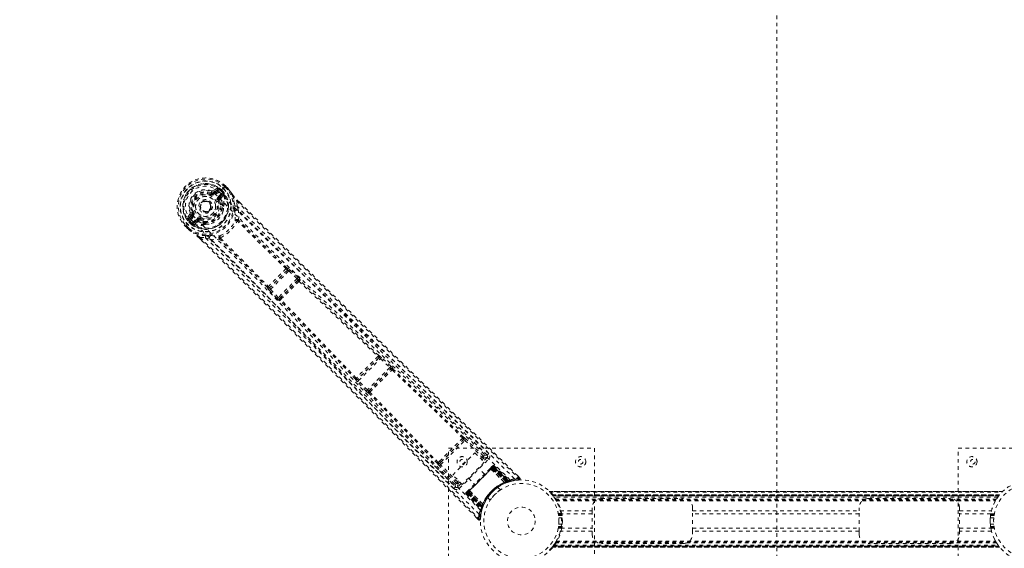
# Model space of a CAD drawing. Header units: inches. Extents: x 47.3 to 142.8, y 24.3 to 119.8.
# Tile 5 of 7: x 74.3 to 101.3, y 78.3 to 92.8. Entities that reach past the tile are written whole.
import ezdxf

# ---------------------------------------------------------------- set-up
doc = ezdxf.new("R2010")
doc.units = ezdxf.units.IN
doc.header["$MEASUREMENT"] = 0
doc.linetypes.add('SLD-Dashed', pattern=[0.075, 0.05, -0.025])
doc.linetypes.add('SLD-Solid', pattern=[0])

msp = doc.modelspace()

# ---------------------------------------------------------------- linework, layer by layer
at = {"color": 7, "linetype": 'SLD-Dashed', "lineweight": 0}
for p, q in [((95.051, 24.444), (95.051, 119.708)), ((95.051, 24.444), (95.051, 119.708)), ((79.534, 88.054), (79.543, 88.076)), ((79.543, 88.076), (79.552, 88.073)), ((79.709, 88.203), (79.608, 88.135)), ((79.616, 88.088), (79.713, 88.156)), ((79.616, 88.088), (79.631, 88.073)), ((79.713, 88.156), (79.631, 88.073)), ((79.734, 88.135), (79.652, 88.052)), ((79.739, 87.966), (79.83, 88.058)), ((79.76, 87.945), (79.851, 88.037)), ((79.771, 88.095), (79.772, 88.095)), ((79.878, 88.201), (79.772, 88.095)), ((79.851, 88.037), (79.777, 87.927)), ((79.807, 88.13), (79.811, 88.134)), ((79.862, 88.075), (79.807, 88.13)), ((79.861, 88.084), (79.811, 88.134)), ((79.819, 87.927), (79.885, 88.024)), ((79.832, 88.155), (79.883, 88.104)), ((79.832, 88.155), (79.832, 88.155)), ((79.861, 88.084), (79.883, 88.103)), ((79.862, 88.083), (79.871, 88.066)), ((79.871, 88.066), (79.862, 88.075)), ((79.882, 88.206), (79.878, 88.201)), ((79.898, 88.222), (79.882, 88.206)), ((79.883, 88.104), (79.883, 88.103)), ((79.885, 88.039), (79.884, 88.044)), ((79.885, 88.039), (79.885, 88.024)), ((79.885, 88.024), (79.885, 88.024)), ((79.885, 88.024), (79.885, 88.024)), ((79.935, 88.26), (79.898, 88.222)), ((79.999, 88.159), (79.918, 88.241)), ((79.938, 88.263), (79.935, 88.26)), ((80.02, 88.179), (79.937, 88.262)), ((79.938, 88.263), (80.02, 88.18)), ((80.023, 88.177), (80.02, 88.18)), ((79.497, 87.822), (79.503, 87.816)), ((79.503, 87.816), (79.513, 87.805)), ((79.768, 87.859), (79.741, 87.848)), ((79.777, 87.927), (79.76, 87.945)), ((79.765, 87.873), (79.768, 87.859)), ((79.851, 87.74), (79.836, 87.756)), ((79.871, 87.753), (79.856, 87.769)), ((80.255, 87.708), (80.241, 87.858)), ((80.261, 87.88), (80.324, 87.817)), ((80.324, 87.816), (80.261, 87.879)), ((78.964, 87.488), (78.896, 87.388)), ((78.943, 87.384), (79.011, 87.481)), ((79.026, 87.466), (78.943, 87.384)), ((78.968, 87.531), (79.023, 87.554)), ((79.011, 87.481), (79.026, 87.466)), ((79.023, 87.554), (79.045, 87.563)), ((79.025, 87.545), (79.023, 87.554)), ((79.886, 87.728), (79.89, 87.708)), ((80.255, 87.708), (80.293, 87.587)), ((78.878, 87.199), (78.84, 87.161)), ((78.894, 87.215), (78.878, 87.199)), ((78.898, 87.219), (78.894, 87.215)), ((79.004, 87.325), (78.898, 87.219)), ((78.996, 87.214), (78.945, 87.264)), ((79.047, 87.445), (78.965, 87.362)), ((78.97, 87.289), (78.966, 87.285)), ((78.966, 87.285), (79.016, 87.236)), ((79.025, 87.235), (78.97, 87.289)), ((78.996, 87.213), (79.016, 87.236)), ((78.996, 87.213), (78.996, 87.214)), ((79.017, 87.235), (79.034, 87.226)), ((79.034, 87.226), (79.025, 87.235)), ((79.042, 87.267), (79.133, 87.359)), ((79.056, 87.213), (79.061, 87.212)), ((79.076, 87.212), (79.061, 87.212)), ((79.063, 87.246), (79.154, 87.338)), ((79.172, 87.32), (79.063, 87.246)), ((79.076, 87.212), (79.172, 87.279)), ((79.172, 87.32), (79.154, 87.338)), ((79.24, 87.33), (79.227, 87.333)), ((79.251, 87.357), (79.24, 87.33)), ((79.347, 87.227), (79.331, 87.242)), ((79.344, 87.262), (79.36, 87.247)), ((79.392, 87.208), (79.371, 87.212)), ((78.84, 87.161), (78.837, 87.158)), ((78.837, 87.158), (78.92, 87.076)), ((78.838, 87.16), (78.921, 87.077)), ((78.859, 87.179), (78.941, 87.097)), ((78.92, 87.076), (78.923, 87.073)), ((79.221, 86.836), (79.293, 86.764)), ((79.223, 86.837), (79.295, 86.765)), ((79.243, 86.856), (79.393, 86.843)), ((79.514, 86.806), (79.393, 86.843)), ((81.628, 85.951), (81.154, 85.476)), ((81.173, 85.431), (81.673, 85.933)), ((81.626, 86.016), (81.625, 86.015)), ((81.627, 85.951), (81.628, 85.951)), ((81.673, 85.933), (81.9, 85.723)), ((81.703, 85.965), (81.678, 85.987)), ((81.93, 85.756), (81.703, 85.965)), ((81.9, 85.723), (81.383, 85.205)), ((81.422, 85.18), (81.925, 85.684)), ((81.925, 85.684), (81.919, 85.672)), ((81.981, 85.673), (81.987, 85.685)), ((81.09, 85.478), (81.09, 85.477)), ((81.141, 85.401), (81.118, 85.426)), ((81.351, 85.174), (81.141, 85.401)), ((81.154, 85.476), (81.155, 85.477)), ((81.383, 85.205), (81.173, 85.431)), ((81.434, 85.186), (81.422, 85.18)), ((81.433, 85.124), (81.422, 85.118)), ((84.145, 83.55), (83.564, 82.967)), ((83.587, 82.926), (84.186, 83.527)), ((84.144, 83.614), (84.143, 83.614)), ((84.144, 83.549), (84.145, 83.55)), ((84.186, 83.527), (84.444, 83.286)), ((84.474, 83.319), (84.217, 83.56)), ((84.444, 83.286), (83.829, 82.669)), ((83.866, 82.643), (84.47, 83.249)), ((84.47, 83.249), (84.468, 83.243)), ((84.53, 83.244), (84.533, 83.25)), ((83.5, 82.969), (83.5, 82.968)), ((83.797, 82.639), (83.554, 82.895)), ((83.564, 82.967), (83.565, 82.968)), ((83.829, 82.669), (83.587, 82.926)), ((83.872, 82.645), (83.866, 82.643)), ((83.865, 82.58), (83.871, 82.583)), ((85.836, 80.617), (86.503, 81.286)), ((85.844, 80.688), (86.432, 81.277)), ((86.441, 81.351), (86.406, 81.317)), ((86.432, 81.277), (86.465, 81.311)), ((86.503, 81.286), (86.975, 80.825)), ((87.109, 80.884), (86.528, 81.454)), ((87.007, 80.857), (86.534, 81.318)), ((86.051, 81.076), (90.051, 81.076)), ((86.051, 77.076), (86.051, 81.076)), ((90.051, 81.076), (90.051, 77.076)), ((100.027, 77.076), (100.027, 81.076)), ((100.027, 81.076), (104.027, 81.076)), ((85.804, 80.714), (85.77, 80.679)), ((86.167, 80.336), (86.775, 80.946)), ((86.348, 79.966), (87.155, 80.776)), ((86.775, 80.946), (87.034, 80.688)), ((86.936, 80.786), (86.975, 80.825)), ((86.968, 80.754), (87.007, 80.794)), ((87.113, 80.818), (87.008, 80.714)), ((87.11, 80.884), (87.109, 80.885)), ((87.117, 80.877), (87.11, 80.884)), ((87.122, 80.868), (87.112, 80.882)), ((85.668, 80.591), (86.239, 80.012)), ((86.266, 80.115), (85.804, 80.586)), ((85.811, 80.654), (85.844, 80.688)), ((86.298, 80.146), (85.836, 80.617)), ((87.034, 80.688), (86.427, 80.078)), ((86.566, 79.847), (87.275, 80.559)), ((87.266, 80.55), (86.575, 79.856)), ((86.587, 79.869), (87.254, 80.537)), ((87.037, 80.362), (86.873, 80.526)), ((87.242, 80.567), (87.195, 80.52)), ((87.214, 80.5), (87.214, 80.498)), ((87.214, 80.5), (87.589, 80.133)), ((87.587, 80.133), (87.214, 80.498)), ((87.236, 80.519), (87.237, 80.52)), ((87.639, 80.144), (87.236, 80.519)), ((87.284, 80.568), (87.237, 80.52)), ((87.237, 80.52), (87.641, 80.144)), ((87.248, 80.573), (87.245, 80.57)), ((87.258, 80.582), (87.254, 80.579)), ((87.256, 80.54), (87.254, 80.537)), ((87.254, 80.537), (87.636, 80.156)), ((87.64, 80.157), (87.256, 80.54)), ((87.263, 80.588), (87.263, 80.588)), ((87.267, 80.591), (87.264, 80.589)), ((87.655, 80.163), (87.266, 80.55)), ((87.269, 80.553), (87.659, 80.164)), ((87.275, 80.559), (87.668, 80.167)), ((87.716, 80.165), (87.279, 80.568)), ((87.673, 80.169), (87.279, 80.562)), ((87.284, 80.568), (87.714, 80.168)), ((87.306, 80.59), (87.297, 80.581)), ((87.297, 80.581), (87.735, 80.173)), ((87.306, 80.59), (87.75, 80.177)), ((86.427, 80.078), (86.167, 80.336)), ((86.328, 80.176), (86.298, 80.146)), ((86.598, 80.249), (86.762, 80.085)), ((87.735, 80.173), (87.75, 80.177)), ((88.012, 80.254), (87.952, 80.313)), ((86.239, 80.012), (86.24, 80.011)), ((86.24, 80.011), (86.247, 80.004)), ((86.242, 80.009), (86.256, 79.999)), ((86.401, 80.104), (86.306, 80.009)), ((86.36, 80.144), (86.33, 80.114)), ((86.605, 79.927), (86.558, 79.88)), ((86.626, 79.908), (86.624, 79.908)), ((86.992, 79.534), (86.624, 79.908)), ((86.626, 79.908), (86.993, 79.537)), ((87.476, 79.931), (87.408, 79.999)), ((87.587, 80.133), (87.589, 80.133)), ((87.603, 80.111), (87.606, 80.112)), ((87.636, 80.156), (87.647, 80.129)), ((87.641, 80.144), (87.639, 80.144)), ((87.64, 80.157), (87.65, 80.13)), ((87.641, 80.144), (87.714, 80.168)), ((87.65, 80.13), (87.647, 80.129)), ((87.655, 80.163), (87.665, 80.136)), ((87.659, 80.164), (87.669, 80.137)), ((87.665, 80.136), (87.669, 80.137)), ((87.668, 80.167), (87.673, 80.169)), ((87.668, 80.167), (87.678, 80.14)), ((87.67, 80.137), (87.671, 80.138)), ((87.671, 80.138), (87.742, 80.161)), ((87.673, 80.169), (87.683, 80.142)), ((87.683, 80.142), (87.678, 80.14)), ((87.763, 80.166), (87.778, 80.17)), ((86.536, 79.858), (86.534, 79.855)), ((86.544, 79.825), (86.535, 79.816)), ((86.535, 79.816), (86.949, 79.373)), ((86.537, 79.859), (86.537, 79.859)), ((86.545, 79.868), (86.542, 79.864)), ((86.542, 79.864), (86.543, 79.863)), ((86.544, 79.825), (86.953, 79.389)), ((86.554, 79.877), (86.552, 79.874)), ((86.556, 79.843), (86.961, 79.408)), ((86.604, 79.886), (86.557, 79.838)), ((86.557, 79.838), (86.958, 79.41)), ((86.562, 79.844), (86.957, 79.45)), ((86.958, 79.455), (86.566, 79.847)), ((86.961, 79.464), (86.572, 79.853)), ((86.575, 79.856), (86.963, 79.469)), ((86.587, 79.869), (86.585, 79.866)), ((86.585, 79.866), (86.968, 79.483)), ((86.97, 79.487), (86.587, 79.869)), ((86.604, 79.886), (86.605, 79.887)), ((86.981, 79.483), (86.604, 79.886)), ((86.605, 79.887), (86.982, 79.484)), ((87.125, 79.716), (87.194, 79.648)), ((101.243, 79.881), (88.812, 79.881)), ((88.813, 79.881), (101.242, 79.881)), ((101.241, 79.881), (88.814, 79.881)), ((88.825, 79.869), (101.229, 79.869)), ((88.896, 79.791), (88.9, 79.787)), ((88.896, 79.791), (101.159, 79.791)), ((101.159, 79.791), (88.896, 79.791)), ((101.155, 79.787), (88.9, 79.787)), ((88.903, 79.783), (88.932, 79.745)), ((88.903, 79.783), (101.152, 79.783)), ((101.152, 79.783), (88.903, 79.783)), ((101.147, 79.777), (88.907, 79.777)), ((88.915, 79.768), (101.14, 79.768)), ((88.916, 79.767), (101.139, 79.767)), ((101.138, 79.765), (88.917, 79.765)), ((101.136, 79.763), (88.919, 79.763)), ((101.113, 79.732), (88.941, 79.732)), ((88.969, 79.69), (88.98, 79.675)), ((88.98, 79.675), (101.075, 79.675)), ((88.996, 79.649), (101.059, 79.649)), ((90.242, 79.691), (92.492, 79.691)), ((97.562, 79.691), (99.812, 79.691)), ((101.059, 79.649), (101.056, 79.643)), ((101.075, 79.675), (101.078, 79.679)), ((101.124, 79.747), (101.152, 79.783)), ((101.155, 79.787), (101.159, 79.791)), ((101.242, 79.881), (101.241, 79.881)), ((86.949, 79.373), (86.953, 79.389)), ((86.957, 79.45), (86.958, 79.455)), ((86.984, 79.441), (86.957, 79.45)), ((86.958, 79.41), (86.981, 79.483)), ((86.986, 79.446), (86.958, 79.455)), ((86.959, 79.419), (86.964, 79.422)), ((86.989, 79.455), (86.961, 79.464)), ((86.99, 79.459), (86.963, 79.469)), ((86.965, 79.381), (86.988, 79.452)), ((86.995, 79.473), (86.968, 79.483)), ((86.997, 79.477), (86.97, 79.487)), ((86.982, 79.484), (86.981, 79.483)), ((86.984, 79.441), (86.981, 79.432)), ((86.986, 79.446), (86.984, 79.441)), ((86.995, 79.473), (86.986, 79.446)), ((86.988, 79.452), (86.988, 79.454)), ((86.989, 79.455), (86.99, 79.459)), ((86.992, 79.534), (86.993, 79.537)), ((87.013, 79.517), (87.014, 79.52)), ((89.006, 79.632), (101.049, 79.632)), ((89.117, 79.358), (89.111, 79.378)), ((89.992, 79.358), (89.992, 79.441)), ((92.742, 79.441), (92.742, 79.358)), ((97.312, 79.358), (97.312, 79.441)), ((100.062, 79.441), (100.062, 79.358)), ((86.813, 79.172), (86.873, 79.111)), ((86.873, 79.111), (86.895, 79.132)), ((86.925, 79.13), (86.939, 79.259)), ((86.94, 79.271), (86.957, 79.34)), ((86.956, 79.346), (86.96, 79.361)), ((89.158, 79.278), (89.061, 79.278)), ((89.065, 79.258), (89.161, 79.258)), ((89.166, 79.228), (89.07, 79.228)), ((89.07, 79.228), (89.166, 79.228)), ((89.077, 79.165), (89.172, 79.165)), ((89.117, 79.358), (89.992, 79.358)), ((89.992, 79.274), (89.135, 79.274)), ((89.992, 79.358), (89.992, 78.795)), ((92.742, 79.358), (97.312, 79.358)), ((92.742, 78.795), (92.742, 79.358)), ((97.312, 79.274), (92.742, 79.274)), ((97.312, 78.795), (97.312, 79.358)), ((100.062, 79.358), (100.938, 79.358)), ((100.062, 78.795), (100.062, 79.358)), ((100.92, 79.274), (100.062, 79.274)), ((100.906, 79.162), (101.001, 79.162)), ((101.008, 79.225), (100.912, 79.224)), ((100.912, 79.224), (101.008, 79.225)), ((100.917, 79.254), (101.013, 79.255)), ((101.016, 79.275), (100.919, 79.274)), ((89.062, 78.878), (89.159, 78.878)), ((89.162, 78.898), (89.065, 78.898)), ((89.07, 78.928), (89.166, 78.928)), ((89.166, 78.928), (89.07, 78.928)), ((89.173, 78.991), (89.077, 78.991)), ((89.135, 78.879), (89.992, 78.879)), ((92.742, 78.879), (97.312, 78.879)), ((100.062, 78.879), (100.92, 78.879)), ((101.001, 78.987), (100.906, 78.987)), ((100.913, 78.924), (101.009, 78.925)), ((101.009, 78.925), (100.913, 78.924)), ((101.014, 78.895), (100.917, 78.894)), ((100.92, 78.874), (101.017, 78.875)), ((89.113, 78.78), (89.117, 78.795)), ((89.992, 78.795), (89.117, 78.795)), ((89.992, 78.711), (89.992, 78.795)), ((97.312, 78.795), (92.742, 78.795)), ((92.742, 78.795), (92.742, 78.711)), ((97.312, 78.711), (97.312, 78.795)), ((100.938, 78.795), (100.062, 78.795)), ((100.062, 78.795), (100.062, 78.711)), ((101.028, 78.567), (101.059, 78.503)), ((88.9, 78.366), (88.896, 78.361)), ((101.159, 78.361), (88.896, 78.361)), ((88.896, 78.361), (101.159, 78.361)), ((88.9, 78.366), (101.155, 78.366)), ((88.901, 78.367), (101.154, 78.367)), ((88.931, 78.406), (88.903, 78.37)), ((101.152, 78.37), (88.903, 78.37)), ((88.903, 78.37), (101.152, 78.37)), ((101.142, 78.382), (88.912, 78.382)), ((101.139, 78.386), (88.916, 78.386)), ((88.917, 78.388), (101.138, 78.388)), ((88.919, 78.39), (101.136, 78.39)), ((88.936, 78.412), (101.119, 78.412)), ((88.98, 78.478), (88.977, 78.473)), ((88.98, 78.478), (101.075, 78.478)), ((88.996, 78.503), (101.059, 78.503)), ((89.006, 78.521), (101.049, 78.521)), ((92.492, 78.461), (90.242, 78.461)), ((99.812, 78.461), (97.562, 78.461)), ((101.159, 78.361), (101.155, 78.366))]:
    msp.add_line(p, q, dxfattribs=at)
at = {"color": 7, "linetype": 'SLD-Dashed', "lineweight": 0, "flags": 128}
for points in [[(79.066, 87.43), (79.015, 87.489), (78.977, 87.558), (78.956, 87.635), (78.951, 87.716), (78.962, 87.798), (78.989, 87.876), (79.03, 87.949), (79.083, 88.014), (79.148, 88.068), (79.22, 88.109), (79.299, 88.136), (79.38, 88.148), (79.462, 88.143), (79.539, 88.121), (79.608, 88.084), (79.667, 88.033)], [(79.523, 88.026), (79.525, 88.031), (79.527, 88.036), (79.529, 88.041), (79.531, 88.045), (79.532, 88.049), (79.533, 88.051), (79.534, 88.053), (79.534, 88.054)], [(79.652, 88.052), (79.648, 88.056), (79.644, 88.06), (79.641, 88.064), (79.637, 88.067), (79.635, 88.07), (79.633, 88.072), (79.631, 88.073), (79.631, 88.073)], [(87.746, 80.198), (86.618, 81.313), (85.481, 82.417), (84.337, 83.511), (83.19, 84.597), (82.291, 85.448), (81.401, 86.301), (80.524, 87.162), (79.667, 88.033)], [(79.734, 88.135), (79.73, 88.139), (79.726, 88.143), (79.723, 88.146), (79.72, 88.149), (79.717, 88.152), (79.715, 88.154), (79.714, 88.155), (79.713, 88.156)], [(79.752, 88.178), (79.747, 88.154), (79.734, 88.135)], [(87.862, 80.236), (86.732, 81.355), (85.593, 82.463), (84.448, 83.562), (83.3, 84.652), (82.401, 85.507), (81.509, 86.362), (80.631, 87.224), (79.771, 88.095)], [(79.811, 88.134), (79.814, 88.136), (79.818, 88.141), (79.825, 88.147), (79.832, 88.155)], [(79.83, 88.058), (79.845, 88.069), (79.862, 88.075)], [(79.851, 88.037), (79.851, 88.037), (79.849, 88.039), (79.847, 88.041), (79.845, 88.043), (79.842, 88.046), (79.838, 88.05), (79.834, 88.054), (79.83, 88.058)], [(79.861, 88.084), (79.861, 88.083), (79.862, 88.083)], [(79.918, 88.241), (79.922, 88.246), (79.927, 88.25), (79.93, 88.254), (79.934, 88.257), (79.936, 88.26), (79.938, 88.262), (79.938, 88.263), (79.938, 88.263)], [(80.02, 88.18), (80.021, 88.18), (80.02, 88.179), (80.018, 88.178), (80.016, 88.175), (80.012, 88.172), (80.008, 88.168), (80.004, 88.163), (79.999, 88.159)], [(80.023, 88.177), (80.023, 88.176), (80.021, 88.175), (80.019, 88.173), (80.016, 88.171), (80.012, 88.168), (80.008, 88.165), (80.004, 88.162), (79.999, 88.159)], [(80.02, 88.18), (80.079, 88.104), (80.121, 88.039)], [(80.127, 88.031), (80.084, 88.098), (80.023, 88.177)], [(80.127, 88.031), (80.125, 88.035), (80.121, 88.039)], [(80.197, 87.707), (80.18, 87.865), (80.127, 88.031)], [(79.713, 87.837), (79.718, 87.839), (79.723, 87.841), (79.728, 87.843), (79.732, 87.845), (79.735, 87.846), (79.738, 87.847), (79.74, 87.848), (79.741, 87.848)], [(79.739, 87.966), (79.743, 87.962), (79.747, 87.958), (79.75, 87.955), (79.753, 87.951), (79.756, 87.949), (79.758, 87.947), (79.759, 87.945), (79.76, 87.945)], [(79.816, 87.892), (79.813, 87.914), (79.819, 87.927)], [(79.856, 87.769), (79.841, 87.826), (79.816, 87.892)], [(80.241, 87.858), (80.246, 87.862), (80.25, 87.866), (80.254, 87.871), (80.257, 87.874), (80.26, 87.877), (80.261, 87.879), (80.262, 87.88), (80.261, 87.88)], [(80.241, 87.858), (80.763, 87.336), (81.317, 86.785), (81.901, 86.206), (82.516, 85.597), (83.084, 85.038), (83.675, 84.456), (83.811, 84.323), (83.949, 84.188), (84.087, 84.052), (84.182, 83.959), (84.275, 83.868), (84.372, 83.773), (84.473, 83.674), (84.797, 83.357), (85.157, 83.004), (85.554, 82.616), (85.806, 82.37), (86.072, 82.11), (86.36, 81.828), (86.628, 81.566), (86.979, 81.223), (87.291, 80.918), (87.563, 80.651), (87.797, 80.423), (87.991, 80.232)], [(80.324, 87.817), (82.188, 85.963), (84.125, 84.057), (86.068, 82.155), (88.012, 80.254)], [(79.047, 87.445), (79.043, 87.449), (79.039, 87.453), (79.035, 87.456), (79.032, 87.46), (79.029, 87.462), (79.027, 87.464), (79.026, 87.466), (79.026, 87.466)], [(79.073, 87.574), (79.067, 87.572), (79.062, 87.57), (79.057, 87.568), (79.053, 87.566), (79.05, 87.565), (79.047, 87.564), (79.046, 87.563), (79.045, 87.563)], [(79.862, 87.558), (79.879, 87.613), (79.89, 87.708)], [(80.192, 87.556), (80.192, 87.564), (80.192, 87.577)], [(87.154, 80.925), (86.885, 81.188), (86.579, 81.488), (86.243, 81.816), (85.939, 82.113), (85.78, 82.269), (85.621, 82.424), (85.462, 82.58), (85.281, 82.757), (85.099, 82.935), (84.922, 83.108), (84.562, 83.46), (84.228, 83.787), (83.919, 84.089), (83.617, 84.385), (83.267, 84.729), (82.668, 85.318), (82.063, 85.913), (81.439, 86.53), (80.833, 87.132), (80.255, 87.708)], [(87.112, 80.882), (84.832, 83.112), (82.556, 85.344), (80.293, 87.587)], [(80.295, 87.328), (80.303, 87.458), (80.293, 87.587)], [(78.965, 87.362), (78.945, 87.349), (78.922, 87.344)], [(78.943, 87.384), (78.944, 87.383), (78.945, 87.382), (78.947, 87.38), (78.95, 87.377), (78.953, 87.374), (78.957, 87.37), (78.96, 87.366), (78.965, 87.362)], [(86.891, 79.261), (85.768, 80.388), (84.656, 81.523), (83.553, 82.664), (82.459, 83.808), (81.602, 84.705), (80.743, 85.594), (79.878, 86.469), (79.005, 87.325)], [(79.017, 87.235), (79.016, 87.236), (79.016, 87.236)], [(79.025, 87.235), (79.031, 87.252), (79.042, 87.267)], [(79.042, 87.267), (79.046, 87.263), (79.05, 87.259), (79.053, 87.255), (79.057, 87.252), (79.059, 87.25), (79.061, 87.248), (79.062, 87.246), (79.063, 87.246)], [(86.928, 79.377), (85.809, 80.502), (84.701, 81.635), (83.604, 82.775), (82.514, 83.919), (81.66, 84.814), (80.804, 85.702), (79.94, 86.576), (79.066, 87.43)], [(79.133, 87.359), (79.137, 87.355), (79.141, 87.351), (79.145, 87.347), (79.148, 87.344), (79.151, 87.341), (79.153, 87.339), (79.154, 87.338), (79.154, 87.338)], [(79.207, 87.282), (79.186, 87.285), (79.172, 87.279)], [(79.331, 87.242), (79.273, 87.256), (79.207, 87.282)], [(79.24, 87.33), (79.301, 87.306), (79.355, 87.292)], [(79.262, 87.385), (79.26, 87.38), (79.258, 87.375), (79.256, 87.37), (79.254, 87.366), (79.253, 87.362), (79.252, 87.36), (79.251, 87.358), (79.251, 87.357)], [(79.392, 87.208), (79.487, 87.219), (79.541, 87.236)], [(80.295, 87.328), (80.286, 87.334), (80.277, 87.337), (80.268, 87.337), (80.26, 87.334), (80.255, 87.328), (80.252, 87.32), (80.252, 87.311), (80.255, 87.301)], [(80.27, 87.3), (80.268, 87.301), (80.266, 87.302), (80.262, 87.303), (80.255, 87.301)], [(81.597, 85.994), (80.928, 86.644), (80.27, 87.3)], [(81.626, 86.015), (80.958, 86.666), (80.3, 87.321)], [(78.837, 87.158), (78.837, 87.158), (78.838, 87.159), (78.84, 87.16), (78.842, 87.163), (78.846, 87.166), (78.85, 87.17), (78.854, 87.174), (78.859, 87.179)], [(78.941, 87.097), (78.937, 87.093), (78.932, 87.088), (78.929, 87.084), (78.925, 87.081), (78.923, 87.078), (78.921, 87.077), (78.92, 87.076), (78.92, 87.076)], [(78.92, 87.076), (78.997, 87.018), (79.061, 86.976)], [(78.923, 87.073), (78.924, 87.074), (78.925, 87.076), (78.927, 87.078), (78.929, 87.081), (78.932, 87.084), (78.935, 87.088), (78.938, 87.093), (78.941, 87.097)], [(78.923, 87.073), (78.994, 87.019), (79.07, 86.97)], [(79.061, 86.976), (79.065, 86.972), (79.07, 86.97)], [(79.394, 86.901), (79.236, 86.917), (79.07, 86.97)], [(79.221, 86.836), (79.221, 86.836), (79.222, 86.836), (79.224, 86.838), (79.227, 86.84), (79.23, 86.844), (79.235, 86.848), (79.239, 86.852), (79.243, 86.856)], [(79.243, 86.856), (79.82, 86.283), (80.421, 85.683), (81.046, 85.057), (81.611, 84.489), (81.976, 84.121), (82.357, 83.736), (82.755, 83.333), (83.151, 82.933), (83.494, 82.585), (83.948, 82.124), (84.431, 81.634), (84.943, 81.114), (85.417, 80.632), (86.895, 79.132)], [(79.293, 86.764), (81.145, 84.915), (83.056, 82.986), (84.967, 81.047), (86.873, 79.111)], [(79.393, 86.843), (79.917, 86.32), (80.463, 85.775), (81.03, 85.206), (81.57, 84.662), (82.115, 84.111), (82.661, 83.559), (83.192, 83.021), (83.701, 82.505), (84.175, 82.023), (84.706, 81.484), (85.203, 80.978), (85.692, 80.481), (86.199, 79.966)], [(79.514, 86.806), (79.643, 86.796), (79.773, 86.804)], [(79.514, 86.806), (81.765, 84.55), (84.005, 82.281), (86.242, 80.009)], [(79.524, 86.907), (79.537, 86.907), (79.545, 86.906)], [(79.8, 86.845), (79.79, 86.848), (79.781, 86.848), (79.773, 86.845), (79.767, 86.839), (79.764, 86.831), (79.764, 86.822), (79.767, 86.813), (79.773, 86.804)], [(81.09, 85.478), (80.438, 86.144), (79.781, 86.8)], [(79.8, 86.845), (79.799, 86.837), (79.799, 86.833), (79.8, 86.832), (79.801, 86.83)], [(79.801, 86.83), (80.459, 86.173), (81.112, 85.507)], [(81.673, 85.933), (81.678, 85.939), (81.684, 85.944), (81.688, 85.949), (81.693, 85.954), (81.696, 85.958), (81.7, 85.961), (81.702, 85.964), (81.703, 85.965)], [(81.9, 85.723), (81.906, 85.729), (81.911, 85.735), (81.916, 85.74), (81.92, 85.745), (81.924, 85.749), (81.927, 85.752), (81.929, 85.755), (81.93, 85.756)], [(81.9, 85.723), (81.907, 85.718), (81.912, 85.712), (81.921, 85.7), (81.926, 85.691), (81.925, 85.684)], [(81.952, 85.651), (83.032, 84.622), (84.117, 83.591)], [(84.143, 83.614), (83.059, 84.644), (81.981, 85.673)], [(81.141, 85.401), (81.144, 85.404), (81.152, 85.411), (81.162, 85.421), (81.173, 85.431)], [(81.173, 85.431), (81.168, 85.438), (81.163, 85.445), (81.156, 85.458), (81.153, 85.469), (81.153, 85.473), (81.154, 85.475), (81.154, 85.476)], [(81.351, 85.174), (81.352, 85.176), (81.355, 85.178), (81.358, 85.181), (81.362, 85.185), (81.367, 85.189), (81.372, 85.194), (81.377, 85.199), (81.383, 85.205)], [(81.422, 85.18), (81.416, 85.179), (81.406, 85.184), (81.395, 85.193), (81.389, 85.198), (81.383, 85.205)], [(83.5, 82.969), (82.466, 84.049), (81.433, 85.124)], [(83.523, 82.995), (82.488, 84.076), (81.455, 85.153)], [(84.186, 83.527), (84.192, 83.533), (84.197, 83.539), (84.202, 83.544), (84.207, 83.549), (84.21, 83.553), (84.213, 83.556), (84.216, 83.559), (84.217, 83.56)], [(84.217, 83.56), (84.192, 83.582), (84.19, 83.583)], [(84.444, 83.286), (84.449, 83.292), (84.455, 83.298), (84.46, 83.303), (84.464, 83.308), (84.468, 83.312), (84.471, 83.315), (84.473, 83.317), (84.474, 83.319)], [(84.505, 83.222), (85.475, 82.29), (86.441, 81.351)], [(86.465, 81.374), (85.5, 82.313), (84.53, 83.244)], [(83.518, 82.958), (83.515, 82.959), (83.5, 82.969)], [(83.554, 82.895), (83.532, 82.92), (83.531, 82.922)], [(83.554, 82.895), (83.556, 82.896), (83.558, 82.899), (83.561, 82.902), (83.565, 82.905), (83.57, 82.91), (83.575, 82.915), (83.581, 82.92), (83.587, 82.926)], [(83.797, 82.639), (83.798, 82.64), (83.8, 82.642), (83.803, 82.645), (83.807, 82.649), (83.812, 82.653), (83.817, 82.658), (83.823, 82.664), (83.829, 82.669)], [(85.77, 80.679), (84.828, 81.641), (83.894, 82.608)], [(85.748, 80.655), (84.806, 81.616), (83.871, 82.583)], [(85.804, 80.714), (85.953, 80.864), (86.105, 81.016), (86.256, 81.168), (86.406, 81.317)], [(85.844, 80.688), (85.989, 80.833), (86.134, 80.979), (86.283, 81.129), (86.432, 81.277)], [(86.503, 81.286), (86.514, 81.297), (86.524, 81.308), (86.531, 81.315), (86.534, 81.318)], [(86.975, 80.825), (86.986, 80.837), (86.996, 80.847), (87.003, 80.854), (87.007, 80.857)], [(87.007, 80.794), (87.006, 80.794), (87.004, 80.796), (87.001, 80.799), (86.997, 80.803), (86.993, 80.808), (86.987, 80.813), (86.981, 80.819), (86.975, 80.825)], [(87.112, 80.882), (87.076, 80.886), (87.007, 80.857)], [(87.007, 80.794), (87.076, 80.822), (87.113, 80.818)], [(87.155, 80.776), (87.139, 80.792), (87.126, 80.805), (87.116, 80.815), (87.113, 80.818)], [(85.811, 80.654), (85.796, 80.645), (85.783, 80.643)], [(85.804, 80.586), (85.807, 80.589), (85.814, 80.596), (85.825, 80.606), (85.836, 80.617)], [(87.193, 80.518), (87.048, 80.372), (86.9, 80.223), (86.752, 80.075), (86.606, 79.929)], [(87.214, 80.498), (87.068, 80.352), (86.92, 80.203), (86.772, 80.054), (86.626, 79.908)], [(87.214, 80.5), (87.215, 80.52), (87.215, 80.525)], [(87.236, 80.519), (87.226, 80.524), (87.215, 80.525)], [(87.243, 80.567), (87.242, 80.567), (87.241, 80.566)], [(87.255, 80.58), (87.254, 80.579), (87.253, 80.578), (87.251, 80.575), (87.248, 80.573)], [(87.254, 80.578), (87.254, 80.578), (87.253, 80.577), (87.252, 80.575), (87.249, 80.572)], [(87.256, 80.54), (87.262, 80.545), (87.267, 80.551), (87.272, 80.556), (87.276, 80.56), (87.28, 80.564), (87.282, 80.566), (87.283, 80.567), (87.284, 80.568)], [(87.297, 80.581), (87.294, 80.578), (87.288, 80.572), (87.279, 80.563), (87.269, 80.553)], [(87.284, 80.567), (87.278, 80.572), (87.276, 80.572)], [(87.279, 80.562), (87.289, 80.573), (87.298, 80.582), (87.304, 80.588), (87.306, 80.59)], [(87.767, 80.17), (87.754, 80.173), (87.742, 80.179)], [(87.754, 80.173), (87.749, 80.176), (87.748, 80.177)], [(88.012, 80.254), (88.012, 80.254), (88.011, 80.252), (88.006, 80.247), (87.999, 80.241), (87.995, 80.237), (87.991, 80.232)], [(87.991, 80.232), (87.992, 80.221), (87.992, 80.211), (87.993, 80.205), (87.993, 80.202)], [(87.992, 80.205), (88, 80.208), (88.007, 80.212), (88.014, 80.217), (88.018, 80.224), (88.021, 80.231), (88.021, 80.238), (88.018, 80.246), (88.014, 80.252)], [(86.266, 80.115), (86.238, 80.046), (86.241, 80.012)], [(86.266, 80.115), (86.27, 80.118), (86.277, 80.125), (86.287, 80.135), (86.298, 80.146)], [(86.33, 80.114), (86.329, 80.115), (86.327, 80.117), (86.324, 80.12), (86.32, 80.124), (86.316, 80.129), (86.31, 80.134), (86.304, 80.14), (86.298, 80.146)], [(86.306, 80.009), (86.302, 80.045), (86.33, 80.114)], [(86.306, 80.009), (86.309, 80.005), (86.319, 79.996), (86.332, 79.982), (86.348, 79.966)], [(86.624, 79.908), (86.604, 79.907), (86.599, 79.907)], [(86.599, 79.907), (86.601, 79.896), (86.605, 79.887)], [(87.393, 79.989), (87.407, 79.999), (87.408, 79.999)], [(87.724, 80.155), (87.718, 80.153), (87.683, 80.142)], [(87.72, 80.163), (87.715, 80.167), (87.714, 80.168)], [(86.535, 79.816), (86.537, 79.818), (86.543, 79.824), (86.551, 79.833), (86.562, 79.844)], [(86.572, 79.853), (86.561, 79.843), (86.553, 79.834), (86.547, 79.828), (86.544, 79.825)], [(86.552, 79.874), (86.549, 79.871), (86.547, 79.869), (86.545, 79.868), (86.545, 79.867)], [(86.553, 79.873), (86.549, 79.87), (86.547, 79.869), (86.546, 79.869), (86.546, 79.869)], [(86.557, 79.838), (86.557, 79.839), (86.559, 79.84), (86.561, 79.842), (86.564, 79.846), (86.569, 79.85), (86.574, 79.855), (86.579, 79.861), (86.585, 79.866)], [(101.154, 79.786), (101.158, 79.79), (101.159, 79.791), (101.159, 79.791)], [(86.875, 79.113), (86.882, 79.109), (86.89, 79.106), (86.898, 79.105), (86.906, 79.106), (86.913, 79.109), (86.919, 79.114), (86.922, 79.121), (86.924, 79.128)], [(89.061, 79.275), (89.062, 79.273), (89.065, 79.258)], [(89.135, 79.274), (89.137, 79.263), (89.141, 79.237)], [(89.158, 79.276), (89.158, 79.274), (89.161, 79.258)], [(100.905, 79.144), (100.907, 78.974), (100.927, 78.853)], [(100.919, 79.27), (100.92, 79.272), (100.92, 79.274)], [(101.013, 79.255), (101.016, 79.273), (101.016, 79.272)], [(89.136, 78.882), (89.135, 78.88), (89.135, 78.879)], [(89.162, 78.898), (89.158, 78.88), (89.159, 78.881)], [(100.92, 78.879), (100.918, 78.89), (100.914, 78.915)], [(100.92, 78.877), (100.92, 78.879), (100.917, 78.894)], [(101.017, 78.877), (101.016, 78.879), (101.014, 78.895)], [(88.912, 78.382), (88.904, 78.371), (88.899, 78.365)]]:
    msp.add_lwpolyline(points, dxfattribs=at)
at = {"color": 7, "linetype": 'SLD-Solid', "lineweight": 15}
for radius in [47.75, 47.632]:
    msp.add_circle((95.051, 72.076), radius, dxfattribs=at)
at = {"color": 7, "linetype": 'SLD-Dashed', "lineweight": 0}
for centre, radius in [((79.393, 87.705), 0.7), ((79.393, 87.705), 0.69), ((79.393, 87.705), 0.623), ((79.393, 87.705), 0.32), ((79.393, 87.705), 0.275), ((79.393, 87.705), 0.188), ((79.393, 87.705), 0.156), ((79.393, 87.705), 0.142), ((79.393, 87.705), 0.139), ((79.393, 87.705), 0.138), ((86.426, 80.701), 0.141), ((86.426, 80.701), 0.0625), ((89.676, 80.701), 0.141), ((89.676, 80.701), 0.0625), ((100.402, 80.701), 0.141), ((100.426, 80.701), 0.0625), ((88.051, 79.076), 1.125), ((102.027, 79.076), 1.125), ((88.051, 79.076), 1.03), ((102.027, 79.076), 1.03), ((88.051, 79.076), 0.38)]:
    msp.add_circle(centre, radius, dxfattribs=at)
at = {"color": 7, "linetype": 'SLD-Solid', "lineweight": 15}
msp.add_arc((95.051, 72.076), 47.632, 0, 180, dxfattribs=at)
at = {"color": 7, "linetype": 'SLD-Dashed', "lineweight": 0}
for centre, radius, start, end in [((79.393, 87.705), 0.78, 45.6248, 224.5672), ((79.393, 87.705), 0.78, 45.096, 224.5812), ((79.393, 87.705), 0.75, 45.5522, 224.6398), ((79.393, 87.705), 0.629, 45.6403, 224.5517), ((79.393, 87.705), 0.599, 45.6403, 224.5517), ((79.384, 87.714), 0.543, 44.462, 225.73), ((79.393, 87.705), 0.787, 233.4199, 36.7721), ((79.393, 87.705), 0.459, 67.87, 202.322), ((79.393, 87.705), 0.758, 233.4198, 36.7722), ((79.393, 87.705), 0.4, 67.87, 202.322), ((79.393, 87.705), 0.632, 231.1602, 39.0317), ((79.393, 87.705), 0.602, 231.3657, 38.8263), ((79.393, 87.705), 0.376, 67.87, 202.322), ((79.393, 87.705), 0.346, 67.8699, 202.322), ((79.568, 88.136), 0.119, 247.871, 315.095), ((79.568, 88.136), 0.089, 247.87, 315.096), ((78.263, 88.629), 1.395, 336.6511, 339.0888), ((79.57, 88.142), 0.0714, 255.4117, 310.343), ((79.583, 88.173), 0.0455, 247.6239, 303.7448), ((79.595, 88.109), 0.0301, 316.5477, 62.7169), ((79.843, 87.856), 0.249, 106.8016, 134.9571), ((79.693, 88.178), 0.0299, 313.1411, 57.2046), ((79.628, 88.014), 0.206, 52.7521, 66.7551), ((79.393, 87.705), 0.593, 45.6484, 52.7051), ((79.873, 88.016), 0.0306, 68.9291, 136.0538), ((79.78, 87.996), 0.115, 24.8021, 37.3739), ((79.461, 87.91), 0.44, 339.031, 14.9975), ((79.425, 87.866), 0.491, 341.2234, 20.6084), ((81.09, 88.751), 1.202, 216.2822, 226.4387), ((83.251, 89.972), 3.677, 211.8582, 215.0843), ((79.393, 87.705), 0.275, 0.0959, 180.096), ((79.393, 87.705), 0.376, 247.87, 22.322), ((79.393, 87.705), 0.346, 247.87, 22.3221), ((79.385, 87.714), 0.453, 264.8444, 5.3468), ((79.397, 87.701), 0.411, 264.1071, 6.0847), ((79.823, 87.882), 0.119, 135.0948, 202.3232), ((79.823, 87.882), 0.089, 135.096, 202.322), ((79.819, 87.889), 0.0565, 137.0552, 196.6597), ((79.798, 87.867), 0.031, 55.2636, 193.2926), ((79.349, 87.656), 0.465, 10.9325, 25.8917), ((79.798, 87.906), 0.0299, 46.0951, 134.044), ((79.836, 87.745), 0.0305, 50.7309, 181.1584), ((79.832, 87.719), 0.0371, 85.2705, 135.8138), ((79.872, 87.721), 0.0504, 109.3142, 136.8552), ((79.888, 87.705), 0.0507, 109.4255, 136.8359), ((79.827, 87.717), 0.0326, 357.2554, 43.4639), ((79.843, 87.719), 0.0444, 12.503, 50.0853), ((78.926, 87.514), 0.0455, 326.4395, 22.5765), ((78.99, 87.502), 0.0301, 207.4423, 313.6754), ((78.956, 87.527), 0.0715, 319.8781, 14.8543), ((78.963, 87.529), 0.089, 315.096, 22.322), ((78.963, 87.529), 0.119, 315.0971, 22.3211), ((79.393, 87.705), 0.275, 180.0958, 0.0961), ((79.366, 87.732), 0.494, 272.0682, 358.124), ((79.393, 87.705), 0.157, 290.2502, 335.1556), ((79.406, 87.693), 0.476, 286.5687, 343.6223), ((79.866, 87.676), 0.0404, 52.4021, 97.8715), ((77.992, 87.725), 2.205, 356.1548, 359.5269), ((80.252, 87.542), 0.0608, 47.4793, 167.0656), ((79.318, 87.401), 0.888, 354.2269, 10.0664), ((80.246, 87.065), 0.644, 89.1841, 94.3579), ((78.921, 87.404), 0.0299, 212.9891, 317.0463), ((79.085, 87.47), 0.206, 203.4397, 217.4327), ((79.393, 87.705), 0.593, 217.4869, 224.5436), ((78.332, 87.908), 0.889, 313.5957, 315.5061), ((79.237, 87.259), 0.242, 134.8316, 163.9213), ((79.088, 87.291), 0.0842, 230.4875, 247.7229), ((79.084, 87.224), 0.0306, 134.1475, 201.256), ((79.232, 87.679), 0.497, 249.9105, 288.7262), ((79.188, 87.636), 0.439, 255.165, 291.1822), ((79.217, 87.275), 0.119, 67.8707, 135.0953), ((79.217, 87.275), 0.089, 67.87, 135.096), ((79.194, 87.299), 0.0299, 136.1506, 224.0953), ((79.211, 87.279), 0.0567, 73.326, 133.0726), ((79.233, 87.3), 0.031, 76.685, 215.1477), ((79.354, 87.262), 0.0305, 89.0297, 219.4635), ((79.379, 87.226), 0.0505, 133.3638, 160.8445), ((79.381, 87.266), 0.0371, 134.3684, 184.9329), ((79.395, 87.21), 0.0506, 133.3413, 160.7826), ((79.381, 87.255), 0.0444, 220.1059, 257.7905), ((79.382, 87.271), 0.0326, 226.745, 272.9163), ((79.424, 87.233), 0.0404, 172.327, 217.7837), ((79.434, 87.664), 0.844, 294.8689, 335.3233), ((79.383, 87.715), 0.965, 295.6224, 334.5706), ((80.255, 87.283), 0.0608, 48.7641, 151.6383), ((80.214, 87.234), 0.0786, 58.4226, 98.8343), ((80.328, 87.247), 0.0795, 111.1565, 137.6008), ((80.309, 87.331), 0.0143, 192.6467, 228.4441), ((78.941, 87.097), 0.03, 225.3137, 230.3698), ((78.353, 86.005), 1.202, 43.7524, 53.9098), ((77.139, 83.839), 3.678, 55.1076, 58.3329), ((80.035, 86.854), 0.642, 175.8296, 181.0127), ((79.369, 89.105), 2.204, 270.6647, 274.0379), ((79.559, 86.847), 0.0608, 103.1263, 222.7134), ((79.697, 87.781), 0.887, 260.125, 275.9657), ((79.819, 86.845), 0.0608, 118.5541, 221.4272), ((79.77, 86.79), 0.0143, 41.748, 77.5387), ((79.855, 86.771), 0.0794, 132.5831, 159.0472), ((79.867, 86.886), 0.0786, 171.3577, 211.7698), ((104.536, 62.646), 32.731, 134.495, 135.6968), ((105.035, 62.149), 33.383, 134.5213, 135.6708), ((81.663, 85.936), 0.088, 115.3438, 139.0464), ((81.545, 85.924), 0.0873, 18.2869, 53.2867), ((81.596, 85.983), 0.0451, 316.1363, 47.2403), ((81.609, 85.924), 0.0933, 42.6325, 79.2284), ((81.595, 85.982), 0.0451, 316.1446, 47.2444), ((81.63, 85.893), 0.0588, 42.9301, 91.7313), ((58.386, 108.642), 32.885, 314.4978, 315.694), ((55.487, 111.532), 37.016, 314.551, 315.6406), ((81.95, 85.64), 0.0451, 47.6976, 134.2005), ((81.905, 85.613), 0.0612, 39.0327, 76.6319), ((81.956, 85.652), 0.0451, 47.585, 134.231), ((81.835, 85.622), 0.165, 22.7287, 54.5035), ((82.022, 85.591), 0.092, 116.5647, 139.0832), ((81.171, 85.44), 0.0889, 131.2771, 154.7152), ((81.123, 85.509), 0.0451, 222.9461, 314.0491), ((81.123, 85.508), 0.0451, 222.9534, 314.0542), ((81.181, 85.495), 0.0933, 190.9661, 227.5596), ((81.182, 85.56), 0.0873, 216.9053, 251.905), ((81.485, 85.271), 0.165, 215.6891, 247.4631), ((81.455, 85.149), 0.0451, 135.96, 222.6063), ((81.467, 85.155), 0.0451, 135.9891, 222.4968), ((81.516, 85.084), 0.0919, 131.1184, 153.6409), ((81.493, 85.2), 0.0607, 193.399, 231.3167), ((107.595, 59.598), 33.569, 134.3773, 135.8148), ((107.478, 59.714), 33.356, 134.3905, 135.8014), ((84.21, 83.51), 0.123, 122.7546, 138.758), ((84.076, 83.535), 0.0697, 12.0342, 54.177), ((84.112, 83.581), 0.0451, 315.732, 46.7255), ((84.113, 83.581), 0.0451, 315.7255, 46.7258), ((84.104, 83.503), 0.118, 43.0852, 70.4581), ((84.138, 83.487), 0.0626, 39.5793, 83.551), ((60.774, 106.262), 33.035, 314.3637, 315.8284), ((58.616, 108.413), 36.122, 314.4093, 315.7827), ((84.412, 83.235), 0.0601, 13.6941, 58.1956), ((84.5, 83.211), 0.0451, 47.0663, 134.5186), ((84.46, 83.187), 0.057, 37.7081, 81.5808), ((84.502, 83.217), 0.0451, 47.0388, 134.538), ((84.338, 83.144), 0.222, 28.7364, 52.2154), ((84.606, 83.132), 0.136, 123.9578, 138.3795), ((83.605, 82.901), 0.125, 131.5434, 147.3301), ((83.533, 82.999), 0.0451, 223.4697, 314.4633), ((83.611, 83.008), 0.118, 199.7378, 227.1152), ((83.534, 82.998), 0.0433, 247.8735, 315.3156), ((83.579, 83.036), 0.0697, 216.0124, 258.1611), ((83.627, 82.974), 0.0626, 186.6409, 230.6134), ((83.971, 82.775), 0.222, 217.9769, 241.4552), ((83.88, 82.701), 0.0601, 211.9978, 256.4962), ((83.898, 82.611), 0.0451, 135.6545, 223.1522), ((83.904, 82.614), 0.0451, 135.6749, 223.1248), ((83.984, 82.507), 0.136, 131.839, 146.2036), ((83.928, 82.653), 0.0567, 188.4818, 232.6132), ((86.368, 81.264), 0.0652, 11.5274, 54.537), ((86.628, 81.174), 0.258, 129.3194, 136.6515), ((86.392, 81.294), 0.075, 13.1009, 49.9055), ((86.321, 81.123), 0.289, 42.4472, 60.1198), ((86.432, 81.342), 0.0456, 317.02, 44.0983), ((86.443, 81.237), 0.0773, 39.6297, 73.4817), ((85.857, 80.752), 0.0652, 215.6352, 258.6468), ((86.975, 80.825), 0.0451, 315.5205, 45.455), ((85.086, 82.927), 2.878, 314.7395, 315.9339), ((87.081, 80.85), 0.045, 315.1163, 23.087), ((87.081, 80.85), 0.105, 315.0108, 45.7335), ((85.948, 80.492), 0.258, 133.5439, 140.8678), ((85.776, 80.681), 0.0384, 222.1777, 280.456), ((85.998, 80.8), 0.289, 210.0769, 227.7441), ((85.828, 80.728), 0.0756, 220.4447, 256.9341), ((85.885, 80.677), 0.0773, 196.7211, 230.5583), ((87.212, 80.499), 0.0265, 83.463, 134.4802), ((87.216, 80.498), 0.0299, 46.8946, 134.9086), ((86.936, 80.229), 0.442, 44.1793, 47.9327), ((86.938, 80.231), 0.443, 44.1814, 47.9274), ((87.263, 80.546), 0.03, 47.0264, 135.0342), ((86.964, 80.257), 0.421, 44.1328, 48.0711), ((86.965, 80.258), 0.424, 44.1434, 48.0597), ((87.277, 80.557), 0.0315, 103.0444, 135.7784), ((86.981, 80.274), 0.41, 44.1025, 48.1507), ((87.166, 80.646), 0.114, 325.1807, 329.0808), ((86.694, 79.981), 0.824, 44.8684, 46.7289), ((87.286, 80.568), 0.03, 47.0911, 135.0916), ((87.276, 80.559), 0.03, 47.0784, 111.6586), ((87.285, 80.567), 0.0305, 47.4578, 114.4683), ((88.051, 79.076), 1.158, 92.9673, 177.233), ((88.073, 79.054), 1.19, 105.9761, 164.2159), ((87.799, 79.341), 0.837, 93.355, 98.6219), ((88.227, 78.921), 1.365, 105.5127, 110.6448), ((87.708, 80.178), 0.0429, 339.2611, 28.0915), ((88.051, 79.076), 1.128, 100.4388, 105.5691), ((87.77, 80.199), 0.03, 227.0785, 284.0187), ((87.841, 80.215), 0.03, 281.0237, 44.8298), ((88.05, 79.083), 1.12, 92.9926, 100.4578), ((88.079, 79.056), 1.2, 93.2001, 100.4329), ((87.991, 80.232), 0.03, 272.9437, 45.6261), ((84.205, 82.013), 2.857, 314.2538, 315.457), ((86.274, 80.04), 0.105, 224.4605, 315.1786), ((86.274, 80.04), 0.045, 247.1076, 315.0742), ((86.298, 80.146), 0.0451, 224.7123, 314.6712), ((86.626, 79.906), 0.0299, 135.2824, 223.2996), ((86.625, 79.91), 0.0266, 135.8876, 186.554), ((88.05, 79.077), 1.155, 109.3101, 160.8819), ((88.05, 79.077), 1.155, 110.0066, 160.1854), ((88.051, 79.076), 1.128, 105.5693, 164.6226), ((88.05, 79.077), 1.155, 110.9825, 159.2094), ((88.025, 79.102), 1.12, 113.0216, 157.1704), ((88.002, 79.139), 0.951, 123.5684, 135.9082), ((87.62, 80.141), 0.0345, 194.055, 240.2594), ((87.765, 79.422), 0.733, 99.8525, 103.8626), ((87.619, 80.141), 0.0311, 193.4208, 244.7389), ((87.66, 80.165), 0.0297, 226.5729, 289.6473), ((87.792, 79.356), 0.816, 95.4726, 100.7018), ((87.661, 80.166), 0.0297, 226.5766, 289.5684), ((88.051, 79.075), 1.129, 105.8812, 110.8011), ((87.794, 79.367), 0.809, 94.1806, 99.5564), ((88.059, 79.054), 1.154, 105.0203, 109.0534), ((87.734, 80.19), 0.0299, 226.8993, 285.8454), ((88.007, 79.236), 0.962, 104.72, 107.6151), ((87.734, 80.19), 0.03, 241.9665, 286.3407), ((87.755, 80.195), 0.0299, 227.0019, 284.7938), ((87.759, 80.238), 0.0707, 256.5548, 283.9884), ((88.053, 79.067), 1.137, 104.0268, 104.899), ((86.557, 79.837), 0.03, 135.0998, 223.1032), ((86.558, 79.837), 0.0305, 155.8106, 222.7381), ((86.566, 79.846), 0.03, 158.5944, 223.1164), ((86.567, 79.845), 0.0315, 134.4032, 167.4708), ((86.475, 79.961), 0.119, 301.0035, 304.6609), ((86.85, 80.142), 0.41, 222.0321, 226.0825), ((86.579, 79.859), 0.03, 135.1609, 223.1629), ((86.586, 79.859), 0.0353, 126.9085, 215.7737), ((87.17, 80.459), 0.852, 223.5174, 225.3187), ((86.868, 80.161), 0.424, 222.1376, 226.0549), ((86.892, 80.185), 0.443, 222.2637, 226.0117), ((86.895, 80.187), 0.443, 222.2675, 226.0128), ((87.961, 79.142), 1.014, 138.1381, 145.5185), ((87.984, 79.127), 0.946, 135.1775, 146.593), ((88.052, 79.098), 1.092, 37.6164, 45.7603), ((88.025, 79.074), 1.129, 37.9254, 39.4616), ((88.017, 79.068), 1.139, 37.6009, 38.8813), ((88.027, 79.076), 1.125, 30.6176, 37.7355), ((88.027, 79.076), 1.125, 28.6002, 37.5943), ((88.028, 79.077), 1.124, 29.5745, 32.1365), ((88.027, 79.076), 1.125, 329.3836, 30.6164), ((90.242, 79.441), 0.25, 90, 180), ((92.492, 79.441), 0.25, 0, 90), ((97.562, 79.441), 0.25, 90, 180), ((99.812, 79.441), 0.25, 0, 90), ((102.027, 79.076), 1.125, 142.264, 149.3834), ((102.03, 79.074), 1.128, 141.1113, 142.4037), ((102.03, 79.073), 1.129, 134.3096, 135.1785), ((88.206, 78.901), 1.364, 159.5452, 164.6817), ((86.948, 79.415), 0.0429, 242.1104, 290.9184), ((88.051, 79.076), 1.128, 164.6236, 169.7523), ((87.788, 79.327), 0.84, 171.5789, 176.8283), ((86.927, 79.353), 0.03, 346.1716, 43.1133), ((86.854, 79.491), 0.137, 314.5046, 338.6091), ((87.756, 79.333), 0.805, 170.6243, 176.023), ((86.931, 79.368), 0.0299, 345.4009, 43.1879), ((87.769, 79.335), 0.814, 169.4851, 174.7244), ((86.937, 79.389), 0.0299, 344.3457, 43.2921), ((87.762, 79.153), 0.829, 163.8816, 165.4526), ((86.89, 79.5), 0.109, 316.3401, 345.5793), ((86.96, 79.462), 0.0297, 340.6252, 43.6182), ((87.704, 79.361), 0.733, 166.3358, 170.3412), ((86.96, 79.464), 0.0297, 340.5463, 43.6164), ((87.807, 79.165), 0.868, 158.6525, 160.5794), ((86.985, 79.504), 0.031, 25.315, 76.7883), ((86.985, 79.503), 0.0345, 29.9353, 76.1348), ((88.077, 79.047), 1.206, 169.7735, 176.9707), ((86.895, 79.132), 0.03, 224.5643, 357.2499), ((86.912, 79.283), 0.03, 225.353, 349.1761), ((86.913, 79.193), 0.0637, 253.6893, 280.9085), ((88.043, 79.077), 1.12, 169.7334, 177.199), ((88.06, 79.078), 1.021, 8.4625, 10.1686), ((88.056, 79.077), 1.12, 7.7564, 9.3082), ((102.026, 79.076), 1.124, 170.8882, 172.4346), ((102.027, 79.076), 1.03, 175.2408, 184.9512), ((102.027, 79.076), 1.03, 170.0314, 171.7222), ((88.066, 79.074), 1.015, 350.0192, 351.735), ((88.085, 79.071), 1.091, 350.8638, 352.457), ((102.026, 79.076), 1.028, 188.4686, 190.1618), ((88.027, 79.076), 1.125, 322.4057, 333.3055), ((90.242, 78.711), 0.25, 180, 270), ((92.492, 78.711), 0.25, 270, 0), ((97.562, 78.711), 0.25, 180, 270), ((99.812, 78.711), 0.25, 270, 0), ((88.052, 79.055), 1.092, 314.2397, 322.3828), ((88.024, 79.079), 1.129, 321.1131, 322.405), ((88.028, 79.076), 1.125, 322.2631, 329.3837), ((88.024, 79.078), 1.129, 327.8694, 330.4196), ((102.027, 79.076), 1.125, 209.5758, 212.1354), ((102.027, 79.076), 1.125, 210.6166, 217.736)]:
    msp.add_arc(centre, radius, start, end, dxfattribs=at)

doc.saveas('drawing.dxf')
